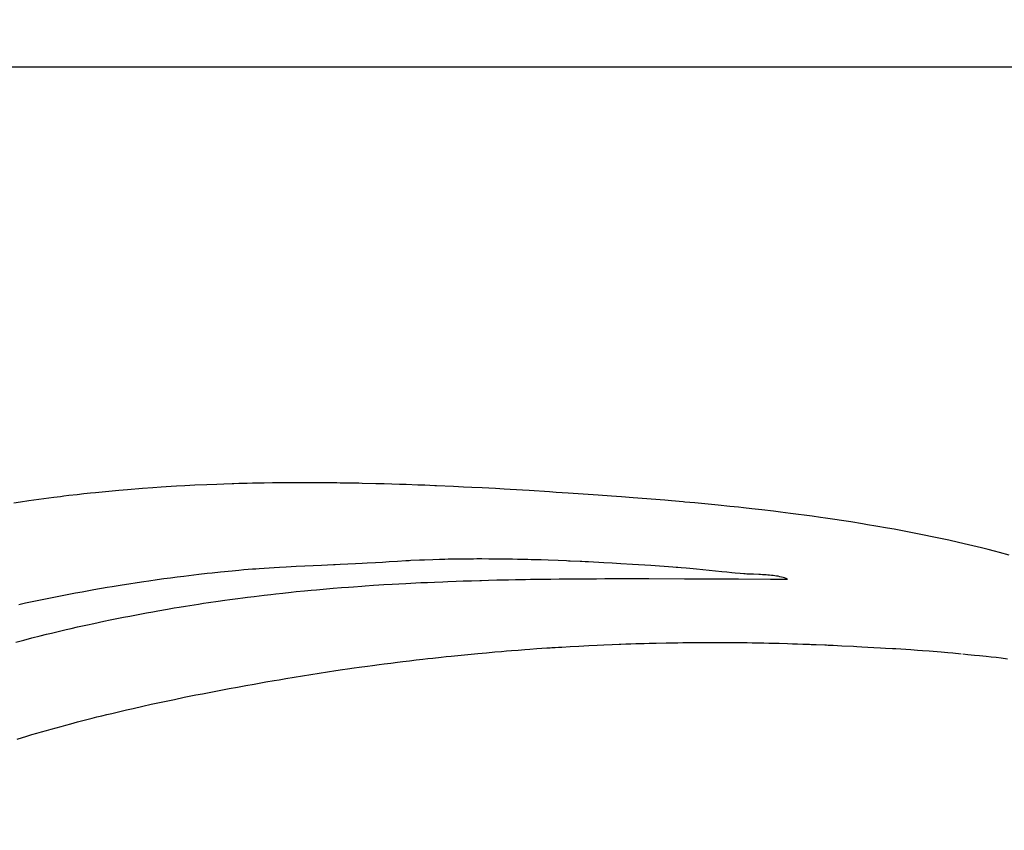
# Model space of a CAD drawing. Header units: inches. Extents: x 0 to 16, y 0 to 10.
# Tile 19 of 37: x 13.707 to 13.958, y 1.721 to 1.928. Entities that reach past the tile are written whole.
import ezdxf

# ---------------------------------------------------------------- set-up
doc = ezdxf.new("R2010")
doc.units = ezdxf.units.IN
doc.header["$LTSCALE"] = 0.935
doc.header["$MEASUREMENT"] = 0
doc.layers.get('0').update_dxf_attribs({"linetype": 'CONTINUOUS'})
doc.styles.get("Standard").update_dxf_attribs({"font": 'txt', "width": 0.8})
doc.dimstyles.new('DIMSTYLE_2', dxfattribs={"dimtxt": 0.15625, "dimasz": 0.1875, "dimexe": 0.125, "dimexo": 0.0625, "dimgap": 0.039062, "dimtad": 0, "dimtih": 1, "dimtoh": 1, "dimlfac": 15.384615, "dimzin": 4, "dimdsep": 46, "dimtxsty": 'Standard', "dimblk": '_FILLED', "dimblk1": '_FILLED', "dimblk2": '_FILLED', "dimcen": 0.09, "dimazin": 1, "dimtfac": 1, "dimtofl": 0, "dimtmove": 0, "dimatfit": 3, "dimldrblk": '_FILLED', "dimfxl": 1, "dimtolj": 1, "dimtzin": 4, "dimarcsym": 0})

# ---------------------------------------------------------------- blocks, each defined once
blk = doc.blocks.new('*D15')
at = {"color": 2, "linetype": 'Continuous', "transparency": 16777216}
for p, q in [((11.64229, 3.47656), (11.6699, 3.47656)), ((11.6699, 3.47656), (11.75016, 2.93135)), ((11.75016, 2.93135), (13.1578, 2.93135))]:
    blk.add_line(p, q, dxfattribs=at)
at = {"color": 2, "linetype": 'Continuous', "transparency": 16777216, "insert": (13.23592, 3.00948), "char_height": 0.15625, "width": 0.625, "attachment_point": 1, "line_spacing_factor": 0.9}
blk.add_mtext('34.12', dxfattribs=at)
blk = doc.blocks.new('_FILLED')
at = {"color": 0, "linetype": 'ByBlock'}
blk.add_solid([(0, 0), (-1, 0.1667), (-1, -0.1667)], dxfattribs=at)
blk = doc.blocks.new('*D17')
at = {"color": 2, "linetype": 'Continuous', "transparency": 16777216}
for p, q in [((11.43921, 3.50789), (11.73147, 3.50789)), ((11.73147, 3.50789), (11.77388, 3.17282)), ((11.77388, 3.17282), (13.1578, 3.17282))]:
    blk.add_line(p, q, dxfattribs=at)
at = {"color": 2, "linetype": 'Continuous', "transparency": 16777216, "insert": (13.23592, 3.25095), "char_height": 0.15625, "width": 0.625, "attachment_point": 1, "line_spacing_factor": 0.9}
blk.add_mtext('34.60', dxfattribs=at)
blk = doc.blocks.new('*D18')
at = {"color": 2, "linetype": 'Continuous', "transparency": 16777216}
for p, q in [((11.33237, 3.51328), (11.47623, 3.87407)), ((11.47623, 3.87407), (13.1578, 3.87407)), ((11.27103, 3.51328), (11.33237, 3.51328))]:
    blk.add_line(p, q, dxfattribs=at)
at = {"color": 2, "linetype": 'Continuous', "transparency": 16777216, "insert": (13.23592, 3.9522), "char_height": 0.15625, "width": 0.625, "attachment_point": 1, "line_spacing_factor": 0.9}
blk.add_mtext('34.69', dxfattribs=at)
blk = doc.blocks.new('*D19')
at = {"color": 2, "linetype": 'Continuous', "transparency": 16777216}
blk.add_line((11.85891, 3.50959), (13.1578, 3.50959), dxfattribs=at)
at = {"color": 2, "linetype": 'Continuous', "transparency": 16777216, "insert": (13.23592, 3.58772), "char_height": 0.15625, "width": 0.625, "attachment_point": 1, "line_spacing_factor": 0.9}
blk.add_mtext('34.63', dxfattribs=at)
blk = doc.blocks.new('*T23')
at = {"color": 2, "linetype": 'Continuous'}
for p, q in [((0, 0), (2.75, 0)), ((0, 0), (0, -1.875)), ((2.75, 0), (2.75, -1.875)), ((0, -0.75), (2.75, -0.75)), ((0, -1.25), (2.75, -1.25)), ((1.375, -1.25), (1.375, -1.5625)), ((0, -1.5625), (2.75, -1.5625)), ((0, -1.875), (2.75, -1.875))]:
    blk.add_line(p, q, dxfattribs=at)
at = {"color": 2, "linetype": 'Continuous', "attachment_point": 2, "line_spacing_factor": 0.9}
for s, insert, char_height, width in [('Apogee® Bonder', (1.375, -0.82812), 0.15625, 3.5), ('A', (0.6875, -1.32812), 0.15625, 0.25), ('A-TB', (2.0625, -1.32812), 0.15625, 1), ('\\Q15.0;ALL DIMENSIONS ARE IN INCHES', (1.375, -1.64354), 0.0825, 3.696)]:
    blk.add_mtext(s, dxfattribs=dict(at, insert=insert, char_height=char_height, width=width))

msp = doc.modelspace()

# ---------------------------------------------------------------- linework, layer by layer
at = {"color": 2, "linetype": 'Continuous'}
for p, q in [((13.73052, 1.80797), (13.72625, 1.80756)), ((13.73224, 1.80813), (13.73052, 1.80797)), ((13.7344, 1.80832), (13.73224, 1.80813)), ((13.73828, 1.80862), (13.7344, 1.80832)), ((13.74086, 1.80881), (13.73828, 1.80862)), ((13.74302, 1.80896), (13.74086, 1.80881)), ((13.7456, 1.80912), (13.74302, 1.80896)), ((13.7469, 1.8092), (13.7456, 1.80912)), ((13.74905, 1.80932), (13.7469, 1.8092)), ((13.75034, 1.80938), (13.74905, 1.80932)), ((13.75164, 1.80945), (13.75034, 1.80938)), ((13.75466, 1.80958), (13.75164, 1.80945)), ((13.75724, 1.80969), (13.75466, 1.80958)), ((13.75897, 1.80975), (13.75724, 1.80969)), ((13.76112, 1.80982), (13.75897, 1.80975)), ((13.76155, 1.80983), (13.76112, 1.80982)), ((13.76285, 1.80987), (13.76155, 1.80983)), ((13.765, 1.80992), (13.76285, 1.80987)), ((13.7663, 1.80995), (13.765, 1.80992)), ((13.76759, 1.80998), (13.7663, 1.80995)), ((13.76932, 1.81001), (13.76759, 1.80998)), ((13.77147, 1.81004), (13.76932, 1.81001)), ((13.7719, 1.81004), (13.77147, 1.81004)), ((13.77363, 1.81006), (13.7719, 1.81004)), ((13.77492, 1.81007), (13.77363, 1.81006)), ((13.77622, 1.81008), (13.77492, 1.81007)), ((13.77751, 1.81009), (13.77622, 1.81008)), ((13.77924, 1.81009), (13.77751, 1.81009)), ((13.78269, 1.81008), (13.77924, 1.81009)), ((13.78355, 1.81008), (13.78269, 1.81008)), ((13.78398, 1.81007), (13.78355, 1.81008)), ((13.78441, 1.81007), (13.78398, 1.81007)), ((13.78743, 1.81004), (13.78441, 1.81007)), ((13.78786, 1.81004), (13.78743, 1.81004)), ((13.78873, 1.81003), (13.78786, 1.81004)), ((13.78916, 1.81002), (13.78873, 1.81003)), ((13.79088, 1.81), (13.78916, 1.81002)), ((13.79347, 1.80995), (13.79088, 1.81)), ((13.79433, 1.80993), (13.79347, 1.80995)), ((13.79778, 1.80985), (13.79433, 1.80993)), ((13.79994, 1.8098), (13.79778, 1.80985)), ((13.80382, 1.80968), (13.79994, 1.8098)), ((13.80555, 1.80962), (13.80382, 1.80968)), ((13.80857, 1.80952), (13.80555, 1.80962)), ((13.809, 1.8095), (13.80857, 1.80952)), ((13.80943, 1.80948), (13.809, 1.8095)), ((13.80986, 1.80947), (13.80943, 1.80948)), ((13.81029, 1.80945), (13.80986, 1.80947)), ((13.81288, 1.80935), (13.81029, 1.80945)), ((13.81331, 1.80933), (13.81288, 1.80935)), ((13.81762, 1.80914), (13.81331, 1.80933)), ((13.82021, 1.80901), (13.81762, 1.80914)), ((13.82236, 1.80891), (13.82021, 1.80901)), ((13.82495, 1.80877), (13.82236, 1.80891)), ((13.8284, 1.80859), (13.82495, 1.80877)), ((13.83055, 1.80847), (13.8284, 1.80859)), ((13.83529, 1.80819), (13.83055, 1.80847)), ((13.83701, 1.80809), (13.83529, 1.80819)), ((13.84218, 1.80776), (13.83701, 1.80809)), ((13.8439, 1.80765), (13.84218, 1.80776)), ((13.84692, 1.80745), (13.8439, 1.80765)), ((13.70711, 1.80515), (13.70541, 1.80489)), ((13.70923, 1.80546), (13.70711, 1.80515)), ((13.71051, 1.80564), (13.70923, 1.80546)), ((13.71306, 1.80599), (13.71051, 1.80564)), ((13.71561, 1.80633), (13.71306, 1.80599)), ((13.71732, 1.80654), (13.71561, 1.80633)), ((13.71817, 1.80665), (13.71732, 1.80654)), ((13.71944, 1.8068), (13.71817, 1.80665)), ((13.72157, 1.80705), (13.71944, 1.8068)), ((13.72327, 1.80724), (13.72157, 1.80705)), ((13.72497, 1.80742), (13.72327, 1.80724)), ((13.72625, 1.80756), (13.72497, 1.80742)), ((13.85079, 1.80719), (13.84692, 1.80745)), ((13.85461, 1.80693), (13.85079, 1.80719)), ((13.85798, 1.80668), (13.85461, 1.80693)), ((13.86052, 1.8065), (13.85798, 1.80668)), ((13.86349, 1.80627), (13.86052, 1.8065)), ((13.87157, 1.80562), (13.86349, 1.80627)), ((13.87327, 1.80548), (13.87157, 1.80562)), ((13.87626, 1.80522), (13.87327, 1.80548)), ((13.87669, 1.80518), (13.87626, 1.80522)), ((13.87925, 1.80495), (13.87669, 1.80518)), ((13.88182, 1.8047), (13.87925, 1.80495)), ((13.88524, 1.80437), (13.88182, 1.8047)), ((13.88824, 1.80406), (13.88524, 1.80437)), ((13.89038, 1.80384), (13.88824, 1.80406)), ((13.89167, 1.8037), (13.89038, 1.80384)), ((13.89381, 1.80346), (13.89167, 1.8037)), ((13.89639, 1.80317), (13.89381, 1.80346)), ((13.89939, 1.80281), (13.89639, 1.80317)), ((13.9011, 1.8026), (13.89939, 1.80281)), ((13.90368, 1.80228), (13.9011, 1.8026)), ((13.90925, 1.80154), (13.90368, 1.80228)), ((13.91139, 1.80124), (13.90925, 1.80154)), ((13.91267, 1.80106), (13.91139, 1.80124)), ((13.91909, 1.80009), (13.91267, 1.80106)), ((13.92207, 1.79961), (13.91909, 1.80009)), ((13.92335, 1.79939), (13.92207, 1.79961)), ((13.92548, 1.79903), (13.92335, 1.79939)), ((13.92846, 1.79851), (13.92548, 1.79903)), ((13.93016, 1.7982), (13.92846, 1.79851)), ((13.93271, 1.79773), (13.93016, 1.7982)), ((13.93483, 1.79732), (13.93271, 1.79773)), ((13.93736, 1.79682), (13.93483, 1.79732)), ((13.94032, 1.79621), (13.93736, 1.79682)), ((13.942, 1.79585), (13.94032, 1.79621)), ((13.94411, 1.7954), (13.942, 1.79585)), ((13.94663, 1.79483), (13.94411, 1.7954)), ((13.94914, 1.79425), (13.94663, 1.79483)), ((13.95248, 1.79345), (13.94914, 1.79425)), ((13.95415, 1.79303), (13.95248, 1.79345)), ((13.95581, 1.79261), (13.95415, 1.79303)), ((13.95705, 1.79229), (13.95581, 1.79261)), ((13.80336, 1.79002), (13.80121, 1.78989)), ((13.80551, 1.79015), (13.80336, 1.79002)), ((13.80594, 1.79017), (13.80551, 1.79015)), ((13.80636, 1.79019), (13.80594, 1.79017)), ((13.80679, 1.79021), (13.80636, 1.79019)), ((13.80895, 1.79031), (13.80679, 1.79021)), ((13.81024, 1.79036), (13.80895, 1.79031)), ((13.81239, 1.79044), (13.81024, 1.79036)), ((13.81411, 1.79049), (13.81239, 1.79044)), ((13.81498, 1.79051), (13.81411, 1.79049)), ((13.81541, 1.79052), (13.81498, 1.79051)), ((13.81627, 1.79054), (13.81541, 1.79052)), ((13.81713, 1.79056), (13.81627, 1.79054)), ((13.81843, 1.79058), (13.81713, 1.79056)), ((13.82102, 1.79061), (13.81843, 1.79058)), ((13.82275, 1.79062), (13.82102, 1.79061)), ((13.82361, 1.79063), (13.82275, 1.79062)), ((13.82491, 1.79063), (13.82361, 1.79063)), ((13.82664, 1.79062), (13.82491, 1.79063)), ((13.8275, 1.79062), (13.82664, 1.79062)), ((13.82794, 1.79061), (13.8275, 1.79062)), ((13.82967, 1.7906), (13.82794, 1.79061)), ((13.83053, 1.79059), (13.82967, 1.7906)), ((13.83269, 1.79055), (13.83053, 1.79059)), ((13.83399, 1.79053), (13.83269, 1.79055)), ((13.83659, 1.79047), (13.83399, 1.79053)), ((13.83745, 1.79045), (13.83659, 1.79047)), ((13.84005, 1.79037), (13.83745, 1.79045)), ((13.84178, 1.79031), (13.84005, 1.79037)), ((13.84437, 1.79022), (13.84178, 1.79031)), ((13.84653, 1.79013), (13.84437, 1.79022)), ((13.84697, 1.79011), (13.84653, 1.79013)), ((13.8474, 1.79009), (13.84697, 1.79011)), ((13.84999, 1.78997), (13.8474, 1.79009)), ((13.95954, 1.79163), (13.95705, 1.79229)), ((13.76114, 1.78755), (13.75817, 1.78726)), ((13.76285, 1.78771), (13.76114, 1.78755)), ((13.76415, 1.78783), (13.76285, 1.78771)), ((13.7663, 1.788), (13.76415, 1.78783)), ((13.76716, 1.78806), (13.7663, 1.788)), ((13.76802, 1.78813), (13.76716, 1.78806)), ((13.7719, 1.78838), (13.76802, 1.78813)), ((13.7732, 1.78846), (13.7719, 1.78838)), ((13.77492, 1.78855), (13.7732, 1.78846)), ((13.77751, 1.78868), (13.77492, 1.78855)), ((13.77966, 1.78879), (13.77751, 1.78868)), ((13.78397, 1.78898), (13.77966, 1.78879)), ((13.78699, 1.78912), (13.78397, 1.78898)), ((13.78742, 1.78914), (13.78699, 1.78912)), ((13.78871, 1.7892), (13.78742, 1.78914)), ((13.79259, 1.78938), (13.78871, 1.7892)), ((13.79432, 1.78947), (13.79259, 1.78938)), ((13.79561, 1.78954), (13.79432, 1.78947)), ((13.79777, 1.78967), (13.79561, 1.78954)), ((13.79949, 1.78977), (13.79777, 1.78967)), ((13.80035, 1.78983), (13.79949, 1.78977)), ((13.80121, 1.78989), (13.80035, 1.78983)), ((13.85042, 1.78995), (13.84999, 1.78997)), ((13.85128, 1.78991), (13.85042, 1.78995)), ((13.85215, 1.78987), (13.85128, 1.78991)), ((13.85603, 1.78966), (13.85215, 1.78987)), ((13.85818, 1.78954), (13.85603, 1.78966)), ((13.86034, 1.78941), (13.85818, 1.78954)), ((13.86335, 1.78923), (13.86034, 1.78941)), ((13.86807, 1.78892), (13.86335, 1.78923)), ((13.87363, 1.78854), (13.86807, 1.78892)), ((13.8745, 1.78847), (13.87363, 1.78854)), ((13.87493, 1.78844), (13.8745, 1.78847)), ((13.87579, 1.78837), (13.87493, 1.78844)), ((13.87709, 1.78825), (13.87579, 1.78837)), ((13.87795, 1.78817), (13.87709, 1.78825)), ((13.87967, 1.78801), (13.87795, 1.78817)), ((13.88613, 1.78735), (13.87967, 1.78801)), ((13.73988, 1.78499), (13.7386, 1.7848)), ((13.74201, 1.78529), (13.73988, 1.78499)), ((13.74372, 1.78553), (13.74201, 1.78529)), ((13.74542, 1.78575), (13.74372, 1.78553)), ((13.74712, 1.78598), (13.74542, 1.78575)), ((13.74883, 1.78619), (13.74712, 1.78598)), ((13.7501, 1.78635), (13.74883, 1.78619)), ((13.75265, 1.78665), (13.7501, 1.78635)), ((13.75478, 1.78689), (13.75265, 1.78665)), ((13.75605, 1.78703), (13.75478, 1.78689)), ((13.75817, 1.78726), (13.75605, 1.78703)), ((13.81837, 1.78495), (13.82009, 1.78501)), ((13.82009, 1.78501), (13.82224, 1.78508)), ((13.82224, 1.78508), (13.8244, 1.78514)), ((13.8244, 1.78514), (13.82483, 1.78516)), ((13.82483, 1.78516), (13.82656, 1.7852)), ((13.82656, 1.7852), (13.82871, 1.78526)), ((13.82871, 1.78526), (13.83087, 1.78531)), ((13.83087, 1.78531), (13.83173, 1.78532)), ((13.83173, 1.78532), (13.83345, 1.78536)), ((13.83345, 1.78536), (13.83388, 1.78537)), ((13.83388, 1.78537), (13.83604, 1.78541)), ((13.83604, 1.78541), (13.83733, 1.78543)), ((13.83733, 1.78543), (13.83949, 1.78546)), ((13.83949, 1.78546), (13.84122, 1.78548)), ((13.84122, 1.78548), (13.84165, 1.78549)), ((13.84165, 1.78549), (13.84251, 1.7855)), ((13.84251, 1.7855), (13.84467, 1.78552)), ((13.84467, 1.78552), (13.8451, 1.78553)), ((13.8451, 1.78553), (13.84596, 1.78553)), ((13.84596, 1.78553), (13.84639, 1.78554)), ((13.84639, 1.78554), (13.84682, 1.78554)), ((13.84682, 1.78554), (13.84812, 1.78555)), ((13.84812, 1.78555), (13.84898, 1.78556)), ((13.84898, 1.78556), (13.84941, 1.78556)), ((13.84941, 1.78556), (13.84984, 1.78557)), ((13.84984, 1.78557), (13.852, 1.78558)), ((13.852, 1.78558), (13.85243, 1.78558)), ((13.85243, 1.78558), (13.85287, 1.78558)), ((13.85287, 1.78558), (13.8533, 1.78558)), ((13.8533, 1.78558), (13.85373, 1.78559)), ((13.85373, 1.78559), (13.85416, 1.78559)), ((13.85416, 1.78559), (13.85632, 1.7856)), ((13.85632, 1.7856), (13.85675, 1.7856)), ((13.85675, 1.7856), (13.85718, 1.7856)), ((13.85718, 1.7856), (13.85761, 1.7856)), ((13.85761, 1.7856), (13.85804, 1.7856)), ((13.85804, 1.7856), (13.85848, 1.7856)), ((13.85848, 1.7856), (13.85891, 1.7856)), ((13.85891, 1.7856), (13.86106, 1.78561)), ((13.86106, 1.78561), (13.86754, 1.7856)), ((13.86754, 1.7856), (13.87661, 1.78558)), ((13.87661, 1.78558), (13.87704, 1.78558)), ((13.87704, 1.78558), (13.8792, 1.78557)), ((13.8792, 1.78557), (13.88006, 1.78557)), ((13.88006, 1.78557), (13.88049, 1.78557)), ((13.88049, 1.78557), (13.88179, 1.78556)), ((13.88179, 1.78556), (13.88222, 1.78556)), ((13.88222, 1.78556), (13.88394, 1.78556)), ((13.88394, 1.78556), (13.88524, 1.78555)), ((13.88524, 1.78555), (13.88697, 1.78554)), ((13.88743, 1.78723), (13.88613, 1.78735)), ((13.88697, 1.78554), (13.88783, 1.78554)), ((13.88872, 1.7871), (13.88743, 1.78723)), ((13.88783, 1.78554), (13.88826, 1.78554)), ((13.88826, 1.78554), (13.88999, 1.78553)), ((13.88958, 1.78702), (13.88872, 1.7871)), ((13.89087, 1.78691), (13.88958, 1.78702)), ((13.88999, 1.78553), (13.89042, 1.78553)), ((13.89042, 1.78553), (13.89863, 1.78551)), ((13.89174, 1.78684), (13.89087, 1.78691)), ((13.89214, 1.78681), (13.89174, 1.78684)), ((13.89255, 1.78679), (13.89214, 1.78681)), ((13.89296, 1.78676), (13.89255, 1.78679)), ((13.89339, 1.78674), (13.89296, 1.78676)), ((13.89426, 1.78671), (13.89339, 1.78674)), ((13.89561, 1.78666), (13.89426, 1.78671)), ((13.89607, 1.78664), (13.89561, 1.78666)), ((13.89653, 1.78662), (13.89607, 1.78664)), ((13.89698, 1.78659), (13.89653, 1.78662)), ((13.89744, 1.78657), (13.89698, 1.78659)), ((13.8979, 1.78653), (13.89744, 1.78657)), ((13.89835, 1.78649), (13.8979, 1.78653)), ((13.89881, 1.78645), (13.89835, 1.78649)), ((13.89863, 1.78551), (13.89992, 1.78551)), ((13.89925, 1.7864), (13.89881, 1.78645)), ((13.8997, 1.78634), (13.89925, 1.7864)), ((13.90013, 1.78627), (13.8997, 1.78634)), ((13.89992, 1.78551), (13.90294, 1.78551)), ((13.90056, 1.7862), (13.90013, 1.78627)), ((13.90099, 1.78611), (13.90056, 1.7862)), ((13.9014, 1.78601), (13.90099, 1.78611)), ((13.9018, 1.78591), (13.9014, 1.78601)), ((13.90219, 1.78579), (13.9018, 1.78591)), ((13.90258, 1.78566), (13.90219, 1.78579)), ((13.90294, 1.78551), (13.90258, 1.78566)), ((13.72581, 1.78273), (13.7241, 1.78243)), ((13.72922, 1.78332), (13.72581, 1.78273)), ((13.7305, 1.78353), (13.72922, 1.78332)), ((13.73306, 1.78395), (13.7305, 1.78353)), ((13.73476, 1.78422), (13.73306, 1.78395)), ((13.7369, 1.78455), (13.73476, 1.78422)), ((13.7386, 1.7848), (13.7369, 1.78455)), ((13.77747, 1.78228), (13.77962, 1.78249)), ((13.77962, 1.78249), (13.78134, 1.78265)), ((13.78134, 1.78265), (13.78263, 1.78277)), ((13.78263, 1.78277), (13.78521, 1.783)), ((13.78521, 1.783), (13.78693, 1.78314)), ((13.78693, 1.78314), (13.78909, 1.78332)), ((13.78909, 1.78332), (13.79081, 1.78345)), ((13.79081, 1.78345), (13.7921, 1.78355)), ((13.7921, 1.78355), (13.79425, 1.7837)), ((13.79425, 1.7837), (13.79511, 1.78376)), ((13.79511, 1.78376), (13.79726, 1.78391)), ((13.79726, 1.78391), (13.79855, 1.78399)), ((13.79855, 1.78399), (13.79984, 1.78407)), ((13.79984, 1.78407), (13.802, 1.7842)), ((13.802, 1.7842), (13.80372, 1.78429)), ((13.80372, 1.78429), (13.80544, 1.78439)), ((13.80544, 1.78439), (13.80803, 1.78452)), ((13.80803, 1.78452), (13.80932, 1.78458)), ((13.80932, 1.78458), (13.81104, 1.78466)), ((13.81104, 1.78466), (13.81276, 1.78473)), ((13.81276, 1.78473), (13.81492, 1.78482)), ((13.81492, 1.78482), (13.81621, 1.78487)), ((13.81621, 1.78487), (13.81837, 1.78495)), ((13.71134, 1.77994), (13.70964, 1.77958)), ((13.71304, 1.78029), (13.71134, 1.77994)), ((13.71644, 1.78098), (13.71304, 1.78029)), ((13.71771, 1.78123), (13.71644, 1.78098)), ((13.71899, 1.78147), (13.71771, 1.78123)), ((13.72112, 1.78188), (13.71899, 1.78147)), ((13.72283, 1.78219), (13.72112, 1.78188)), ((13.7241, 1.78243), (13.72283, 1.78219)), ((13.75758, 1.77986), (13.75925, 1.78009)), ((13.75925, 1.78009), (13.7605, 1.78027)), ((13.7605, 1.78027), (13.76258, 1.78055)), ((13.76258, 1.78055), (13.76382, 1.78071)), ((13.76382, 1.78071), (13.76507, 1.78087)), ((13.76507, 1.78087), (13.76673, 1.78108)), ((13.76673, 1.78108), (13.76931, 1.78139)), ((13.76931, 1.78139), (13.77103, 1.78159)), ((13.77103, 1.78159), (13.77232, 1.78173)), ((13.77232, 1.78173), (13.77404, 1.78192)), ((13.77404, 1.78192), (13.77618, 1.78215)), ((13.77618, 1.78215), (13.77747, 1.78228)), ((13.70837, 1.7793), (13.70667, 1.77893)), ((13.70964, 1.77958), (13.70837, 1.7793)), ((13.74214, 1.77738), (13.74465, 1.77782)), ((13.74465, 1.77782), (13.74632, 1.77811)), ((13.74632, 1.77811), (13.74757, 1.77831)), ((13.74757, 1.77831), (13.74924, 1.77859)), ((13.74924, 1.77859), (13.75258, 1.77911)), ((13.75258, 1.77911), (13.75383, 1.77931)), ((13.75383, 1.77931), (13.75508, 1.77949)), ((13.75508, 1.77949), (13.75758, 1.77986)), ((13.72835, 1.77471), (13.73002, 1.77506)), ((13.73002, 1.77506), (13.73128, 1.77532)), ((13.73128, 1.77532), (13.73295, 1.77565)), ((13.73295, 1.77565), (13.73337, 1.77574)), ((13.73337, 1.77574), (13.73504, 1.77606)), ((13.73504, 1.77606), (13.73629, 1.7763)), ((13.73629, 1.7763), (13.73754, 1.77654)), ((13.73754, 1.77654), (13.73922, 1.77685)), ((13.73922, 1.77685), (13.74089, 1.77716)), ((13.74089, 1.77716), (13.74214, 1.77738)), ((13.71667, 1.7721), (13.71875, 1.77259)), ((13.71875, 1.77259), (13.72001, 1.77288)), ((13.72001, 1.77288), (13.72167, 1.77326)), ((13.72167, 1.77326), (13.72293, 1.77354)), ((13.72293, 1.77354), (13.72418, 1.77382)), ((13.72418, 1.77382), (13.72585, 1.77418)), ((13.72585, 1.77418), (13.72835, 1.77471)), ((13.70586, 1.76938), (13.70794, 1.76993)), ((13.70794, 1.76993), (13.71001, 1.77046)), ((13.71001, 1.77046), (13.71209, 1.77099)), ((13.71209, 1.77099), (13.71376, 1.7714)), ((13.71376, 1.7714), (13.71501, 1.7717)), ((13.71501, 1.7717), (13.71667, 1.7721)), ((13.83246, 1.76724), (13.83418, 1.76737)), ((13.83418, 1.76737), (13.83589, 1.7675)), ((13.83589, 1.7675), (13.83718, 1.7676)), ((13.83718, 1.7676), (13.83889, 1.76772)), ((13.83889, 1.76772), (13.84018, 1.76781)), ((13.84018, 1.76781), (13.84146, 1.7679)), ((13.84146, 1.7679), (13.84232, 1.76795)), ((13.84232, 1.76795), (13.84275, 1.76798)), ((13.84275, 1.76798), (13.84318, 1.76801)), ((13.84318, 1.76801), (13.8436, 1.76804)), ((13.8436, 1.76804), (13.84446, 1.76809)), ((13.84446, 1.76809), (13.84532, 1.76814)), ((13.84532, 1.76814), (13.84746, 1.76827)), ((13.84746, 1.76827), (13.84961, 1.76839)), ((13.84961, 1.76839), (13.85089, 1.76846)), ((13.85089, 1.76846), (13.85218, 1.76852)), ((13.85218, 1.76852), (13.85433, 1.76863)), ((13.85433, 1.76863), (13.85604, 1.7687)), ((13.85604, 1.7687), (13.85819, 1.76879)), ((13.85819, 1.76879), (13.85991, 1.76886)), ((13.85991, 1.76886), (13.86034, 1.76888)), ((13.86034, 1.76888), (13.86162, 1.76892)), ((13.86162, 1.76892), (13.86291, 1.76897)), ((13.86291, 1.76897), (13.8642, 1.76901)), ((13.8642, 1.76901), (13.86592, 1.76906)), ((13.86592, 1.76906), (13.86635, 1.76907)), ((13.86635, 1.76907), (13.86764, 1.76911)), ((13.86764, 1.76911), (13.8685, 1.76913)), ((13.8685, 1.76913), (13.86936, 1.76915)), ((13.86936, 1.76915), (13.87194, 1.7692)), ((13.87194, 1.7692), (13.87323, 1.76923)), ((13.87323, 1.76923), (13.87495, 1.76925)), ((13.87495, 1.76925), (13.87624, 1.76927)), ((13.87624, 1.76927), (13.87796, 1.76929)), ((13.87796, 1.76929), (13.87925, 1.7693)), ((13.87925, 1.7693), (13.88054, 1.76931)), ((13.88054, 1.76931), (13.8814, 1.76931)), ((13.8814, 1.76931), (13.88398, 1.76932)), ((13.88398, 1.76932), (13.88527, 1.76932)), ((13.88527, 1.76932), (13.88656, 1.76931)), ((13.88656, 1.76931), (13.88699, 1.76931)), ((13.88699, 1.76931), (13.88828, 1.7693)), ((13.88828, 1.7693), (13.88958, 1.76929)), ((13.88958, 1.76929), (13.89087, 1.76928)), ((13.89087, 1.76928), (13.89259, 1.76926)), ((13.89259, 1.76926), (13.89388, 1.76924)), ((13.89388, 1.76924), (13.89561, 1.76921)), ((13.89561, 1.76921), (13.8969, 1.76919)), ((13.8969, 1.76919), (13.89819, 1.76916)), ((13.89819, 1.76916), (13.89862, 1.76915)), ((13.89862, 1.76915), (13.89906, 1.76914)), ((13.89906, 1.76914), (13.90078, 1.7691)), ((13.90078, 1.7691), (13.90294, 1.76903)), ((13.90294, 1.76903), (13.90423, 1.76899)), ((13.90423, 1.76899), (13.90552, 1.76895)), ((13.90552, 1.76895), (13.90682, 1.76891)), ((13.90682, 1.76891), (13.90854, 1.76884)), ((13.90854, 1.76884), (13.90898, 1.76882)), ((13.90898, 1.76882), (13.91027, 1.76877)), ((13.91027, 1.76877), (13.91243, 1.76868)), ((13.91243, 1.76868), (13.91287, 1.76866)), ((13.91287, 1.76866), (13.9133, 1.76864)), ((13.9133, 1.76864), (13.91373, 1.76862)), ((13.91373, 1.76862), (13.91417, 1.7686)), ((13.91417, 1.7686), (13.9146, 1.76858)), ((13.9146, 1.76858), (13.91676, 1.76848)), ((13.91676, 1.76848), (13.91979, 1.76833)), ((13.91979, 1.76833), (13.92065, 1.76829)), ((13.92065, 1.76829), (13.92195, 1.76822)), ((13.92195, 1.76822), (13.92497, 1.76806)), ((13.92497, 1.76806), (13.92669, 1.76796)), ((13.92669, 1.76796), (13.92798, 1.76788)), ((13.92798, 1.76788), (13.9297, 1.76778)), ((13.9297, 1.76778), (13.93056, 1.76772)), ((13.93056, 1.76772), (13.93185, 1.76764)), ((13.93185, 1.76764), (13.93314, 1.76756)), ((13.93314, 1.76756), (13.93442, 1.76747)), ((13.93442, 1.76747), (13.93614, 1.76735)), ((13.80808, 1.76483), (13.80979, 1.76503)), ((13.80979, 1.76503), (13.81108, 1.76517)), ((13.81108, 1.76517), (13.81236, 1.76532)), ((13.81236, 1.76532), (13.8145, 1.76555)), ((13.8145, 1.76555), (13.81578, 1.76569)), ((13.81578, 1.76569), (13.81706, 1.76582)), ((13.81706, 1.76582), (13.81877, 1.766)), ((13.81877, 1.766), (13.82048, 1.76617)), ((13.82048, 1.76617), (13.82219, 1.76633)), ((13.82219, 1.76633), (13.8239, 1.7665)), ((13.8239, 1.7665), (13.82604, 1.76669)), ((13.82604, 1.76669), (13.82818, 1.76688)), ((13.82818, 1.76688), (13.8299, 1.76703)), ((13.8299, 1.76703), (13.83118, 1.76713)), ((13.83118, 1.76713), (13.83246, 1.76724)), ((13.93614, 1.76735), (13.93742, 1.76725)), ((13.93742, 1.76725), (13.93914, 1.76713)), ((13.93914, 1.76713), (13.94213, 1.76689)), ((13.94213, 1.76689), (13.94384, 1.76674)), ((13.94384, 1.76674), (13.94512, 1.76663)), ((13.94512, 1.76663), (13.94725, 1.76644)), ((13.94767, 1.76639), (13.94895, 1.76627)), ((13.94895, 1.76627), (13.95065, 1.7661)), ((13.95065, 1.7661), (13.95193, 1.76597)), ((13.95193, 1.76597), (13.95363, 1.76579)), ((13.95363, 1.76579), (13.9549, 1.76565)), ((13.9549, 1.76565), (13.95617, 1.76551)), ((13.95617, 1.76551), (13.95745, 1.76536)), ((13.95745, 1.76536), (13.95914, 1.76515)), ((13.7876, 1.76211), (13.7893, 1.76236)), ((13.7893, 1.76236), (13.79058, 1.76254)), ((13.79058, 1.76254), (13.79229, 1.76279)), ((13.79229, 1.76279), (13.79357, 1.76296)), ((13.79357, 1.76296), (13.7957, 1.76326)), ((13.7957, 1.76326), (13.79698, 1.76343)), ((13.79698, 1.76343), (13.79869, 1.76366)), ((13.79869, 1.76366), (13.79997, 1.76383)), ((13.79997, 1.76383), (13.80168, 1.76404)), ((13.80168, 1.76404), (13.80339, 1.76426)), ((13.80339, 1.76426), (13.80467, 1.76442)), ((13.80467, 1.76442), (13.80638, 1.76462)), ((13.80638, 1.76462), (13.80808, 1.76483)), ((13.77311, 1.7598), (13.77481, 1.76009)), ((13.77481, 1.76009), (13.77694, 1.76044)), ((13.77694, 1.76044), (13.77907, 1.76079)), ((13.77907, 1.76079), (13.7812, 1.76113)), ((13.7812, 1.76113), (13.78333, 1.76146)), ((13.78333, 1.76146), (13.78547, 1.76179)), ((13.78547, 1.76179), (13.7876, 1.76211)), ((13.75865, 1.7572), (13.76035, 1.75752)), ((13.76035, 1.75752), (13.76247, 1.75792)), ((13.76247, 1.75792), (13.76459, 1.75831)), ((13.76459, 1.75831), (13.76672, 1.75869)), ((13.76672, 1.75869), (13.76842, 1.75899)), ((13.76842, 1.75899), (13.7697, 1.75922)), ((13.7697, 1.75922), (13.77183, 1.75959)), ((13.77183, 1.75959), (13.77311, 1.7598)), ((13.74637, 1.75477), (13.74891, 1.75529)), ((13.74891, 1.75529), (13.75018, 1.75555)), ((13.75018, 1.75555), (13.75187, 1.75589)), ((13.75187, 1.75589), (13.75356, 1.75622)), ((13.75356, 1.75622), (13.75526, 1.75655)), ((13.75526, 1.75655), (13.7561, 1.75672)), ((13.7561, 1.75672), (13.75653, 1.7568)), ((13.75653, 1.7568), (13.75695, 1.75688)), ((13.75695, 1.75688), (13.75865, 1.7572)), ((13.73416, 1.75209), (13.73584, 1.75247)), ((13.73584, 1.75247), (13.73836, 1.75304)), ((13.73836, 1.75304), (13.74047, 1.75351)), ((13.74047, 1.75351), (13.74173, 1.75378)), ((13.74173, 1.75378), (13.74342, 1.75415)), ((13.74342, 1.75415), (13.74468, 1.75442)), ((13.74468, 1.75442), (13.74637, 1.75477)), ((13.72369, 1.74953), (13.72536, 1.74996)), ((13.72536, 1.74996), (13.72661, 1.75027)), ((13.72661, 1.75027), (13.72787, 1.75058)), ((13.72787, 1.75058), (13.72913, 1.75089)), ((13.72913, 1.75089), (13.73038, 1.7512)), ((13.73038, 1.7512), (13.73248, 1.75169)), ((13.73248, 1.75169), (13.73416, 1.75209)), ((13.71495, 1.74719), (13.7162, 1.74754)), ((13.7162, 1.74754), (13.71744, 1.74788)), ((13.71744, 1.74788), (13.71869, 1.74822)), ((13.71869, 1.74822), (13.71994, 1.74855)), ((13.71994, 1.74855), (13.72161, 1.74899)), ((13.72161, 1.74899), (13.72369, 1.74953)), ((13.70627, 1.74464), (13.70874, 1.74539)), ((13.70874, 1.74539), (13.70998, 1.74576)), ((13.70998, 1.74576), (13.71122, 1.74612)), ((13.71122, 1.74612), (13.71247, 1.74648)), ((13.71247, 1.74648), (13.71371, 1.74684)), ((13.71371, 1.74684), (13.71495, 1.74719))]:
    msp.add_line(p, q, dxfattribs=at)

# ---------------------------------------------------------------- block references
msp.add_blockref('*T23', (13.225, 1.91632))

# ---------------------------------------------------------------- dimensions: what is measured, and where the dimension line sits
for feature_location, offset, origin, picture, middle in [((11.27103, 3.51328), (1.88676, 0.36079), (11.27261, 1.25872), '*D18', (13.54842, 3.87407)), ((11.85891, 3.50959), (1.29889, 0), (11.79641, 1.25872), '*D19', (13.55233, 3.50959)), ((11.43921, 3.50789), (1.71859, -0.33507), (11.37671, 1.25872), '*D17', (13.54842, 3.17282)), ((11.64229, 3.47656), (1.51551, -0.54521), (12.9981, 1.25872), '*D15', (13.54842, 2.93135))]:
    dim = msp.add_ordinate_dim(feature_location=feature_location, offset=offset, dtype=0, origin=origin, dimstyle='DIMSTYLE_2', dxfattribs=at)
    dim.commit()
    dim.dimension.update_dxf_attribs({"geometry": picture, "text_midpoint": middle})

doc.saveas('drawing.dxf')
